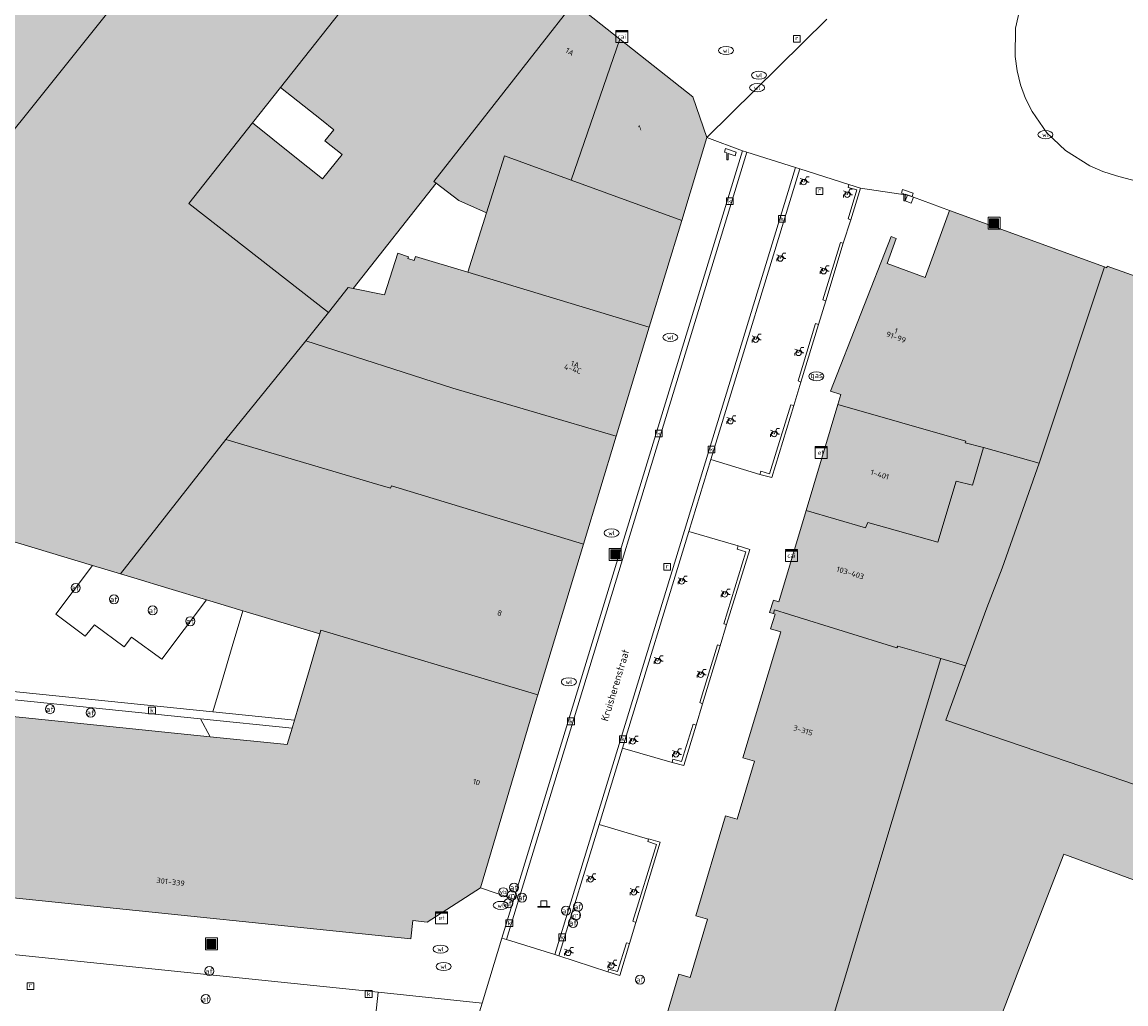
# Model space of a CAD drawing. Header units: metres. Extents: x 196496 to 197479, y 355250 to 356324.
# Tile 108 of 119: x 197202 to 197276, y 356008 to 356073. Entities that reach past the tile are written whole.
import ezdxf
from ezdxf.enums import TextEntityAlignment as Align

# ---------------------------------------------------------------- set-up
doc = ezdxf.new("R2010")
doc.units = ezdxf.units.M
doc.layers.get('0').update_dxf_attribs({"lineweight": 9})
for name, color, linetype, lineweight in [('B-WE-IE-MEUBILAIR_WEGMEUBILAIR-S', 251, 'Continuous', 9), ('B-WE-IE-TERREINAFSCHEIDING_KUNSTMATIG_MUUR-GV', 251, 'Continuous', 9), ('B-WE-KL-DATA-S', 251, 'Continuous', 9), ('B-WE-KL-ET_KAST-S', 251, 'Continuous', 9), ('B-WE-KL-GAS_PUT-S', 251, 'Continuous', 9), ('B-WE-KL-WATER-S', 251, 'Continuous', 9), ('B-WE-OG-BEBOUWING-GV', 251, 'Continuous', 9), ('B-WE-OG-BEBOUWING_HUISNUMMER-T35', 90, 'Continuous', 9), ('B-WE-OG-BEBOUWING_STRAATNAAM-T35', 130, 'Continuous', 9), ('B-WE-OG-TERREIN_ERF-GV', 251, 'Continuous', 9), ('B-WE-RI-GWA_KOLK-S', 251, 'Continuous', 9), ('B-WE-RI-GWA_RIOOLPUT-S', 251, 'Continuous', 9), ('B-WE-VH-GOOT-G', 251, 'Continuous', 9), ('B-WE-VH-VERHARDING_BETONSTRAATSTEEN-GV', 251, 'Continuous', 9), ('B-WE-VH-VERHARDING_OPEN-GV', 251, 'Continuous', 9), ('B-WE-VH-VERHARDING_STRAATBAKSTEEN-GV', 251, 'Continuous', 9), ('B-WE-VW-AFSLUITPAAL-S', 251, 'Continuous', 9), ('B-WE-VW-VRI-S', 251, 'Continuous', 9), ('B-WE-VW-VRI_POLLER-S', 251, 'Continuous', 9)]:
    doc.layers.add(name, color=color, linetype=linetype, lineweight=lineweight)
doc.layers.add('X-XX-AL-PRESENTATIE_GEBOUW3-V', color=7, linetype='Continuous', lineweight=9, true_color=0xebe1d6)
doc.styles.add('NLCS-ISO', font='NLCS-ISO.ttf')
doc.styles.add('NLCS-ISO-ANNOTATIEF-T35', font='NLCS-ISO.ttf', dxfattribs={"height": 3.5})

# ---------------------------------------------------------------- blocks, each defined once
blk = doc.blocks.new('SIE-WEG_AFVALBAK-SO')
at = {"linetype": 'ByBlock', "lineweight": 18}
h = blk.add_hatch(color=0, dxfattribs=at)
h.dxf.hatch_style = 1
h.paths.add_polyline_path([(-1.5, -1.5), (1.5, -1.5), (1.5, 1.5), (-1.5, 1.5)])
at = {"color": 0, "linetype": 'ByBlock', "lineweight": 18}
for points in [[(-2, -2), (2, -2), (2, 2), (-2, 2)], [(-1.5, -1.5), (1.5, -1.5), (1.5, 1.5), (-1.5, 1.5)]]:
    blk.add_lwpolyline(points, close=True, dxfattribs=at)
blk = doc.blocks.new('SKL-ET_KAST_ELEKTRA-SO')
at = {"color": 0, "linetype": 'ByBlock', "lineweight": 18}
for points in [[(-2, 2), (2, 2), (2, 1.68), (-2, 1.68)], [(-2, 1.52), (2, 1.52), (2, -2), (-2, -2)]]:
    blk.add_lwpolyline(points, close=True, dxfattribs=at)
at = {"color": 0, "linetype": 'ByBlock', "lineweight": 18, "style": 'NLCS-ISO'}
blk.add_text('et', height=1.5, dxfattribs=at).set_placement((0, 0), align=Align.MIDDLE_CENTER)
blk = doc.blocks.new('SKL-DATA_SIGNAAL_CAIKAST-SO')
at = {"color": 0, "linetype": 'ByBlock', "lineweight": 18}
for points in [[(-2, 2), (2, 2), (2, 1.68), (-2, 1.68)], [(-2, 1.52), (2, 1.52), (2, -2), (-2, -2)]]:
    blk.add_lwpolyline(points, close=True, dxfattribs=at)
at = {"color": 0, "linetype": 'ByBlock', "lineweight": 18, "style": 'NLCS-ISO'}
blk.add_text('cai', height=1.5, dxfattribs=at).set_placement((0, 0), align=Align.MIDDLE_CENTER)
blk = doc.blocks.new('SKL-VRI_PAAL-SO')
at = {"lineweight": 18}
blk.add_circle((0, 0), 1.59, dxfattribs=at)
at = {"lineweight": 18, "style": 'NLCS-ISO'}
blk.add_text('vri', height=1.8, dxfattribs=at).set_placement((-0.06, 0.08), align=Align.MIDDLE_CENTER)
blk = doc.blocks.new('SIE-WEG_PAAL_VERKEERSBORD-SO')
at = {"color": 0, "linetype": 'ByBlock', "lineweight": 18}
blk.add_circle((0, 0), 1.5, dxfattribs=at)
at = {"color": 0, "linetype": 'ByBlock', "lineweight": 18, "style": 'NLCS-ISO'}
blk.add_text('vb', height=1.5, dxfattribs=at).set_placement((0, 0.13), align=Align.MIDDLE_CENTER)
blk = doc.blocks.new('SVW-POLLER-SO')
at = {"lineweight": 18}
blk.add_lwpolyline([(2, -1), (2, -0.8), (1, -0.8), (1, 1), (-1, 1), (-1, -0.8), (-2, -0.8), (-2, -1)], close=True, dxfattribs=at)
blk.add_lwpolyline([(-1, -0.8), (1, -0.8)], dxfattribs=at)
blk = doc.blocks.new('SVW-AFSLUITPAAL-SO')
at = {"lineweight": 18}
blk.add_circle((0, 0), 1.5, dxfattribs=at)
at = {"lineweight": 18, "style": 'NLCS-ISO'}
blk.add_text('af', height=1.8, dxfattribs=at).set_placement((0, 0), align=Align.MIDDLE_CENTER)
blk = doc.blocks.new('SKL-WATER_WATERLEIDINGPUT-SO')
at = {"color": 0, "linetype": 'ByBlock', "lineweight": 18}
blk.add_ellipse((0, 0), major_axis=(2.5, 0), ratio=0.54, dxfattribs=at)
at = {"color": 0, "linetype": 'ByBlock', "lineweight": 18, "style": 'NLCS-ISO'}
blk.add_text('wl', height=1.5, dxfattribs=at).set_placement((0, 0), align=Align.MIDDLE_CENTER)
blk = doc.blocks.new('SRI-KOLK-SO')
at = {"color": 0, "linetype": 'ByBlock', "lineweight": 18}
blk.add_lwpolyline([(-1.125, -1.125), (1.125, -1.125), (1.125, 1.125), (-1.125, 1.125)], close=True, dxfattribs=at)
at = {"color": 0, "linetype": 'ByBlock', "lineweight": 18, "style": 'NLCS-ISO'}
blk.add_text('k', height=1.5, dxfattribs=at).set_placement((0, 0), align=Align.MIDDLE_CENTER)
blk = doc.blocks.new('SRI-PUT_INSPECTIEPUT_RIOOLPUT-SO')
at = {"color": 0, "linetype": 'ByBlock', "lineweight": 18}
blk.add_lwpolyline([(-1.12, -1.12), (1.12, -1.12), (1.12, 1.12), (-1.12, 1.12)], close=True, dxfattribs=at)
at = {"color": 0, "linetype": 'ByBlock', "lineweight": 18, "style": 'NLCS-ISO'}
blk.add_text('r', height=1.5, dxfattribs=at).set_placement((0, 0.28), align=Align.MIDDLE_CENTER)
blk = doc.blocks.new('SKL-GAS_PUT-SO')
at = {"color": 0, "linetype": 'ByBlock', "lineweight": 18}
blk.add_ellipse((0, 0), major_axis=(2.5, 0), ratio=0.601255, dxfattribs=at)
at = {"color": 0, "linetype": 'ByBlock', "lineweight": 18, "style": 'NLCS-ISO'}
blk.add_text('gas', height=1.8, dxfattribs=at).set_placement((0.12, 0.3), align=Align.MIDDLE_CENTER)
blk = doc.blocks.new('SIE-WEG_CAMERA-SO')
at = {"color": 0, "linetype": 'ByBlock', "lineweight": 18}
blk.add_lwpolyline([(-1.22, 0.41), (-1.22, -1.92), (-0.72, -1.92), (-0.72, 0.25), (1.55, -0.53), (1.95, 0.66), (-1.6, 1.86), (-2, 0.68)], close=True, dxfattribs=at)
blk = doc.blocks.new('SIE-WEG_FIETSENREK-SO')
at = {"color": 0, "linetype": 'ByBlock', "lineweight": 18}
for points in [[(-1.5, -1.35), (-1.5, -0.54), (-0.73, -0.28), (-0.73, 0.53), (-1.5, 0.79)], [(-0.3, -0.45), (0.6, 1.35), (1.5, 1.35)], [(1.05, -0.45), (0.21, 0.58)], [(1.05, -0.45), (1.5, -0.45)]]:
    blk.add_lwpolyline(points, dxfattribs=at)
blk.add_circle((-0.3, -0.45), 0.9, dxfattribs=at)

msp = doc.modelspace()

# ---------------------------------------------------------------- hatches: boundary and pattern name
at = {"layer": 'X-XX-AL-PRESENTATIE_GEBOUW3-V'}
for points in [[(197208.956, 356036.707), (197215.953, 356045.647), (197221.256, 356052.18), (197222.757, 356054.076), (197213.494, 356061.312), (197217.715, 356066.662), (197219.579, 356069.021), (197229.803, 356081.968), (197220.611, 356089.241), (197212.603, 356079.186), (197208.372, 356073.921), (197208.191, 356074.107), (197184.317, 356044.291), (197197.014, 356040.361), (197197.053, 356040.489), (197197.553, 356040.343), (197197.541, 356040.147), (197207.083, 356037.271)], [(197178.194, 356055.205), (197179.259, 356053.786), (197176.481, 356046.377), (197175.658, 356043.534), (197175.776, 356043.377), (197175.455, 356042.101), (197179.198, 356038.517), (197180.253, 356037.507), (197184.841, 356037.036), (197190.523, 356036.454), (197196.302, 356035.861), (197197.541, 356040.147), (197197.553, 356040.343), (197197.053, 356040.489), (197197.014, 356040.361), (197184.317, 356044.291), (197208.191, 356074.107), (197205.445, 356076.923), (197205.335, 356077.036), (197203.37, 356078.96), (197203.523, 356082.086), (197205.938, 356085.184), (197201.786, 356088.395), (197196.093, 356083.698), (197194.711, 356082.605), (197185.917, 356075.649), (197186.106, 356075.385), (197183.757, 356073.396), (197179.91, 356070.137), (197180.762, 356069.006), (197178.526, 356066.88), (197177.542, 356065.944), (197177.369, 356066.125), (197172.453, 356061.973)], [(197217.715, 356066.662), (197213.494, 356061.312), (197222.757, 356054.076), (197224.065, 356055.728), (197224.408, 356055.659), (197229.924, 356062.656), (197229.766, 356062.778), (197239.067, 356074.637), (197229.803, 356081.968), (197219.579, 356069.021), (197222.295, 356066.862), (197223.117, 356066.209), (197222.532, 356065.469), (197223.68, 356064.556), (197222.376, 356062.953), (197220.425, 356064.506)], [(197239.067, 356074.637), (197229.766, 356062.778), (197229.924, 356062.656), (197231.418, 356061.501), (197233.257, 356060.688), (197234.453, 356064.488), (197238.89, 356062.865), (197242.113, 356072.227)], [(197246.225, 356060.182), (197247.904, 356065.706), (197246.955, 356068.396), (197242.113, 356072.227), (197238.89, 356062.865)], [(197244.073, 356053.108), (197246.225, 356060.182), (197238.89, 356062.865), (197234.453, 356064.488), (197233.257, 356060.688), (197232.02, 356056.747)], [(197269.975, 356044.061), (197274.301, 356057.103), (197264.008, 356060.85), (197262.402, 356056.406), (197259.863, 356057.324), (197260.463, 356058.983), (197260.134, 356059.112), (197256.104, 356048.845), (197256.801, 356048.633), (197256.6, 356047.964), (197265.089, 356045.531), (197265.05, 356045.418), (197266.269, 356045.101)], [(197244.073, 356053.108), (197232.02, 356056.747), (197228.551, 356057.795), (197228.463, 356057.527), (197228.034, 356057.669), (197228.07, 356057.774), (197227.369, 356058.01), (197226.484, 356055.235), (197224.408, 356055.659), (197224.065, 356055.728), (197222.757, 356054.076), (197221.256, 356052.18), (197231.032, 356049.036), (197241.87, 356045.865)], [(197282.352, 356020.731), (197282.765, 356021.751), (197282.8, 356021.805), (197282.891, 356021.946), (197287.343, 356033.849), (197288.976, 356038.24), (197290.113, 356041.293), (197289.819, 356041.381), (197293.187, 356050.527), (197287.644, 356052.487), (197284.779, 356053.501), (197281.034, 356054.825), (197278.089, 356055.867), (197274.478, 356057.144), (197274.467, 356057.043), (197274.301, 356057.103), (197269.975, 356044.061), (197267.507, 356037.096), (197266.493, 356034.454), (197265.08, 356030.614), (197263.77, 356027.004), (197273.842, 356023.556), (197282.324, 356020.662)], [(197239.702, 356038.695), (197241.87, 356045.865), (197231.032, 356049.036), (197221.256, 356052.18), (197215.953, 356045.647), (197226.053, 356042.637), (197226.878, 356042.399), (197226.942, 356042.551)], [(197256.6, 356047.964), (197254.489, 356040.921), (197258.443, 356039.768), (197258.598, 356040.115), (197263.226, 356038.811), (197264.444, 356042.872), (197265.535, 356042.601), (197266.269, 356045.101), (197265.05, 356045.418), (197265.089, 356045.531)], [(197208.956, 356036.707), (197209.844, 356036.439), (197212.162, 356035.74), (197214.659, 356034.987), (197217.084, 356034.256), (197222.188, 356032.718), (197222.266, 356032.983), (197236.67, 356028.673), (197239.702, 356038.695), (197226.942, 356042.551), (197226.878, 356042.399), (197226.053, 356042.637), (197215.953, 356045.647)], [(197263.067, 356031.195), (197263.446, 356031.086), (197265.08, 356030.614), (197266.493, 356034.454), (197267.507, 356037.096), (197269.975, 356044.061), (197266.269, 356045.101), (197265.535, 356042.601), (197264.444, 356042.872), (197263.226, 356038.811), (197258.598, 356040.115), (197258.443, 356039.768), (197254.489, 356040.921), (197252.67, 356034.855), (197252.312, 356034.964), (197252.066, 356034.156), (197252.318, 356034.079), (197252.39, 356034.321), (197253.377, 356034.006), (197260.515, 356031.792), (197260.579, 356031.91)], [(197263.446, 356031.086), (197263.067, 356031.195), (197260.579, 356031.91), (197260.515, 356031.792), (197253.377, 356034.006), (197252.39, 356034.321), (197252.318, 356034.079), (197252.427, 356034.046), (197252.131, 356033.059), (197252.802, 356032.858), (197250.294, 356024.496), (197251.061, 356024.266), (197249.901, 356020.417), (197249.134, 356020.645), (197247.158, 356014.002), (197247.934, 356013.771), (197246.791, 356009.896), (197246.024, 356010.123), (197244.063, 356003.476), (197244.831, 356003.25), (197244.299, 356001.448), (197253.667, 355998.587)], [(197223.287, 356012.985), (197228.234, 356012.476), (197228.361, 356013.686), (197229.327, 356013.575), (197232.858, 356015.868), (197236.522, 356028.182), (197236.67, 356028.673), (197222.266, 356032.983), (197222.188, 356032.718), (197221.497, 356030.369), (197220.794, 356027.979), (197220.503, 356026.989), (197220.35, 356026.471), (197220.026, 356025.369), (197214.898, 356025.897), (197175.774, 356029.927), (197175.758, 356029.929), (197175.518, 356027.628), (197175.407, 356027.636), (197175.274, 356026.296), (197175.379, 356026.268), (197174.526, 356018.007), (197179.487, 356017.496)], [(197279.591, 356015.147), (197287.478, 356012.229), (197289.628, 356018.039), (197282.352, 356020.731), (197282.324, 356020.662), (197273.842, 356023.556), (197263.77, 356027.004), (197265.08, 356030.614), (197263.446, 356031.086), (197253.667, 355998.587), (197262.974, 355995.736), (197265.397, 356002.024), (197268.626, 356010.402), (197271.595, 356018.105)]]:
    msp.add_hatch(color=256, dxfattribs=at).paths.add_polyline_path(points)

# ---------------------------------------------------------------- linework, layer by layer
at = {"layer": 'B-WE-IE-TERREINAFSCHEIDING_KUNSTMATIG_MUUR-GV', "flags": 128}
for points in [[(197257.335, 356062.582), (197257.271, 356062.381), (197257.847, 356062.219), (197257.27, 356060.296), (197257.459, 356060.237), (197258.103, 356062.339)], [(197261.218, 356061.872), (197261.064, 356061.481), (197261.459, 356061.336), (197261.612, 356061.728)], [(197256.958, 356058.667), (197256.776, 356058.727), (197255.601, 356054.918), (197255.807, 356054.852)], [(197255.317, 356053.276), (197255.107, 356053.335), (197253.955, 356049.523), (197254.148, 356049.454)], [(197253.668, 356047.884), (197253.465, 356047.939), (197252.063, 356043.355), (197251.484, 356043.534), (197251.422, 356043.315), (197252.21, 356043.103)], [(197249.973, 356038.568), (197249.907, 356038.354), (197250.484, 356038.17), (197249.019, 356033.387), (197249.21, 356033.341), (197250.752, 356038.321)], [(197247.611, 356028.074), (197248.789, 356031.928), (197248.593, 356031.989), (197247.419, 356028.16)], [(197247.19, 356026.657), (197246.987, 356026.733), (197246.204, 356024.248), (197245.637, 356024.398), (197245.591, 356024.183), (197246.377, 356023.973)], [(197244.018, 356019.088), (197243.976, 356018.935), (197244.552, 356018.733), (197242.985, 356013.634), (197243.185, 356013.56), (197244.805, 356018.883), (197244.027, 356019.122)], [(197241.328, 356010.272), (197242.113, 356010.043), (197242.753, 356012.155), (197242.553, 356012.211), (197241.961, 356010.298), (197241.39, 356010.467)]]:
    msp.add_lwpolyline(points, close=True, dxfattribs=at)
at = {"layer": 'B-WE-OG-BEBOUWING-GV', "flags": 128}
for points in [[(197208.956, 356036.707), (197215.953, 356045.647), (197221.256, 356052.18), (197222.757, 356054.076), (197213.494, 356061.312), (197217.715, 356066.662), (197219.579, 356069.021), (197229.803, 356081.968), (197220.611, 356089.241), (197212.603, 356079.186), (197208.372, 356073.921), (197208.191, 356074.107), (197184.317, 356044.291), (197197.014, 356040.361), (197197.053, 356040.489), (197197.553, 356040.343), (197197.541, 356040.147), (197207.083, 356037.271)], [(197217.715, 356066.662), (197213.494, 356061.312), (197222.757, 356054.076), (197224.065, 356055.728), (197224.408, 356055.659), (197229.924, 356062.656), (197229.766, 356062.778), (197239.067, 356074.637), (197229.803, 356081.968), (197219.579, 356069.021), (197222.295, 356066.862), (197223.117, 356066.209), (197222.532, 356065.469), (197223.68, 356064.556), (197222.376, 356062.953), (197220.425, 356064.506)], [(197239.067, 356074.637), (197229.766, 356062.778), (197229.924, 356062.656), (197231.418, 356061.501), (197233.257, 356060.688), (197234.453, 356064.488), (197238.89, 356062.865), (197242.113, 356072.227)], [(197246.225, 356060.182), (197247.904, 356065.706), (197246.955, 356068.396), (197242.113, 356072.227), (197238.89, 356062.865)], [(197244.073, 356053.108), (197246.225, 356060.182), (197238.89, 356062.865), (197234.453, 356064.488), (197233.257, 356060.688), (197232.02, 356056.747)], [(197269.975, 356044.061), (197274.301, 356057.103), (197264.008, 356060.85), (197262.402, 356056.406), (197259.863, 356057.324), (197260.463, 356058.983), (197260.134, 356059.112), (197256.104, 356048.845), (197256.801, 356048.633), (197256.6, 356047.964), (197265.089, 356045.531), (197265.05, 356045.418), (197266.269, 356045.101)], [(197244.073, 356053.108), (197232.02, 356056.747), (197228.551, 356057.795), (197228.463, 356057.527), (197228.034, 356057.669), (197228.07, 356057.774), (197227.369, 356058.01), (197226.484, 356055.235), (197224.408, 356055.659), (197224.065, 356055.728), (197222.757, 356054.076), (197221.256, 356052.18), (197231.032, 356049.036), (197241.87, 356045.865)], [(197282.352, 356020.731), (197282.765, 356021.751), (197282.8, 356021.805), (197282.891, 356021.946), (197287.343, 356033.849), (197288.976, 356038.24), (197290.113, 356041.293), (197289.819, 356041.381), (197293.187, 356050.527), (197287.644, 356052.487), (197284.779, 356053.501), (197281.034, 356054.825), (197278.089, 356055.867), (197274.478, 356057.144), (197274.467, 356057.043), (197274.301, 356057.103), (197269.975, 356044.061), (197267.507, 356037.096), (197266.493, 356034.454), (197265.08, 356030.614), (197263.77, 356027.004), (197273.842, 356023.556), (197282.324, 356020.662)], [(197239.702, 356038.695), (197241.87, 356045.865), (197231.032, 356049.036), (197221.256, 356052.18), (197215.953, 356045.647), (197226.053, 356042.637), (197226.878, 356042.399), (197226.942, 356042.551)], [(197256.6, 356047.964), (197254.489, 356040.921), (197258.443, 356039.768), (197258.598, 356040.115), (197263.226, 356038.811), (197264.444, 356042.872), (197265.535, 356042.601), (197266.269, 356045.101), (197265.05, 356045.418), (197265.089, 356045.531)], [(197208.956, 356036.707), (197209.844, 356036.439), (197212.162, 356035.74), (197214.659, 356034.987), (197217.084, 356034.256), (197222.188, 356032.718), (197222.266, 356032.983), (197236.67, 356028.673), (197239.702, 356038.695), (197226.942, 356042.551), (197226.878, 356042.399), (197226.053, 356042.637), (197215.953, 356045.647)], [(197263.067, 356031.195), (197263.446, 356031.086), (197265.08, 356030.614), (197266.493, 356034.454), (197267.507, 356037.096), (197269.975, 356044.061), (197266.269, 356045.101), (197265.535, 356042.601), (197264.444, 356042.872), (197263.226, 356038.811), (197258.598, 356040.115), (197258.443, 356039.768), (197254.489, 356040.921), (197252.67, 356034.855), (197252.312, 356034.964), (197252.066, 356034.156), (197252.318, 356034.079), (197252.39, 356034.321), (197253.377, 356034.006), (197260.515, 356031.792), (197260.579, 356031.91)], [(197263.446, 356031.086), (197263.067, 356031.195), (197260.579, 356031.91), (197260.515, 356031.792), (197253.377, 356034.006), (197252.39, 356034.321), (197252.318, 356034.079), (197252.427, 356034.046), (197252.131, 356033.059), (197252.802, 356032.858), (197250.294, 356024.496), (197251.061, 356024.266), (197249.901, 356020.417), (197249.134, 356020.645), (197247.158, 356014.002), (197247.934, 356013.771), (197246.791, 356009.896), (197246.024, 356010.123), (197244.063, 356003.476), (197244.831, 356003.25), (197244.299, 356001.448), (197253.667, 355998.587)], [(197223.287, 356012.985), (197228.234, 356012.476), (197228.361, 356013.686), (197229.327, 356013.575), (197232.858, 356015.868), (197236.522, 356028.182), (197236.67, 356028.673), (197222.266, 356032.983), (197222.188, 356032.718), (197221.497, 356030.369), (197220.794, 356027.979), (197220.503, 356026.989), (197220.35, 356026.471), (197220.026, 356025.369), (197214.898, 356025.897), (197175.774, 356029.927), (197175.758, 356029.929), (197175.518, 356027.628), (197175.407, 356027.636), (197175.274, 356026.296), (197175.379, 356026.268), (197174.526, 356018.007), (197179.487, 356017.496)], [(197279.591, 356015.147), (197287.478, 356012.229), (197289.628, 356018.039), (197282.352, 356020.731), (197282.324, 356020.662), (197273.842, 356023.556), (197263.77, 356027.004), (197265.08, 356030.614), (197263.446, 356031.086), (197253.667, 355998.587), (197262.974, 355995.736), (197265.397, 356002.024), (197268.626, 356010.402), (197271.595, 356018.105)]]:
    msp.add_lwpolyline(points, close=True, dxfattribs=at)
msp.add_lwpolyline([(197183.757, 356073.396), (197179.91, 356070.137), (197180.762, 356069.006), (197178.526, 356066.88), (197177.542, 356065.944), (197177.369, 356066.125), (197172.453, 356061.973), (197178.194, 356055.205), (197179.259, 356053.786), (197176.481, 356046.377), (197175.658, 356043.534), (197175.776, 356043.377), (197175.455, 356042.101), (197179.198, 356038.517), (197180.253, 356037.507), (197184.841, 356037.036), (197190.523, 356036.454), (197196.302, 356035.861), (197197.541, 356040.147), (197197.553, 356040.343), (197197.053, 356040.489), (197197.014, 356040.361), (197184.317, 356044.291), (197208.191, 356074.107)], dxfattribs=at)
at = {"layer": 'B-WE-OG-TERREIN_ERF-GV', "flags": 128}
for points in [[(197219.579, 356069.021), (197217.715, 356066.662), (197220.425, 356064.506), (197222.376, 356062.953), (197223.68, 356064.556), (197222.532, 356065.469), (197223.117, 356066.209), (197222.295, 356066.862)], [(197233.257, 356060.688), (197231.418, 356061.501), (197229.924, 356062.656), (197224.408, 356055.659), (197226.484, 356055.235), (197227.369, 356058.01), (197228.07, 356057.774), (197228.034, 356057.669), (197228.463, 356057.527), (197228.551, 356057.795), (197232.02, 356056.747)]]:
    msp.add_lwpolyline(points, close=True, dxfattribs=at)
msp.add_lwpolyline([(197279.591, 356015.147), (197271.595, 356018.105), (197268.626, 356010.402), (197265.397, 356002.024), (197262.974, 355995.736), (197258.68, 355984.59), (197258.149, 355983.199), (197258.036, 355983.011), (197257.421, 355981.298), (197259.632, 355980.463), (197260.045, 355980.307), (197258.576, 355976.244), (197258.878, 355976.125), (197260.038, 355975.666), (197262.769, 355983.246), (197268.76, 355999.874), (197268.648, 355999.933), (197268.886, 356000.545), (197269.431, 356000.327), (197269.364, 356000.16), (197273.402, 355998.62), (197276.822, 355997.315)], dxfattribs=at)
at = {"layer": 'B-WE-VH-GOOT-G', "flags": 128}
for points in [[(197250.558, 356064.726), (197234.587, 356012.423)], [(197237.789, 356011.425), (197253.786, 356063.712)], [(197215.096, 356027.54), (197167.274, 356032.421)], [(197220.503, 356026.989), (197215.096, 356027.54)]]:
    msp.add_lwpolyline(points, dxfattribs=at)
at = {"layer": 'B-WE-VH-VERHARDING_BETONSTRAATSTEEN-GV', "flags": 128}
for points in [[(197234.289, 356012.516), (197234.587, 356012.423), (197250.558, 356064.726), (197250.274, 356064.815), (197235.081, 356015.109)], [(197242.287, 356025.14), (197246.691, 356039.518), (197248.156, 356044.299), (197254.075, 356063.621), (197253.786, 356063.712), (197237.789, 356011.425), (197238.06, 356011.341), (197240.734, 356020.07)], [(197254.148, 356049.454), (197253.955, 356049.523), (197255.107, 356053.335), (197255.317, 356053.276), (197255.807, 356054.852), (197255.601, 356054.918), (197256.776, 356058.727), (197256.958, 356058.667), (197257.459, 356060.237), (197257.27, 356060.296), (197257.847, 356062.219), (197257.271, 356062.381), (197257.335, 356062.582), (197254.075, 356063.621), (197248.156, 356044.299), (197251.422, 356043.315), (197251.484, 356043.534), (197252.063, 356043.355), (197253.465, 356047.939), (197253.668, 356047.884)], [(197247.611, 356028.074), (197247.419, 356028.16), (197248.593, 356031.989), (197248.789, 356031.928), (197249.21, 356033.341), (197249.019, 356033.387), (197250.484, 356038.17), (197249.907, 356038.354), (197249.973, 356038.568), (197246.691, 356039.518), (197242.287, 356025.14), (197245.591, 356024.183), (197245.637, 356024.398), (197246.204, 356024.248), (197246.987, 356026.733), (197247.19, 356026.657)], [(197167.222, 356031.884), (197176.317, 356030.951), (197214.257, 356027.091), (197220.35, 356026.471), (197220.503, 356026.989), (197215.096, 356027.54), (197167.274, 356032.421)], [(197243.185, 356013.56), (197242.985, 356013.634), (197244.552, 356018.733), (197243.976, 356018.935), (197244.018, 356019.088), (197240.734, 356020.07), (197238.06, 356011.341), (197241.328, 356010.272), (197241.39, 356010.467), (197241.961, 356010.298), (197242.553, 356012.211), (197242.753, 356012.155)]]:
    msp.add_lwpolyline(points, close=True, dxfattribs=at)
msp.add_lwpolyline([(197167.274, 356032.421), (197215.096, 356027.54), (197215.666, 356029.468), (197216.38, 356031.88), (197217.084, 356034.256), (197214.659, 356034.987), (197211.69, 356031.043), (197209.694, 356032.512), (197209.2, 356031.866), (197207.234, 356033.334), (197206.596, 356032.575), (197204.656, 356034.04), (197207.083, 356037.271), (197197.541, 356040.147)], dxfattribs=at)
at = {"layer": 'B-WE-VH-VERHARDING_OPEN-GV', "flags": 128}
for points in [[(197268.817, 356074.791), (197268.396, 356072.957), (197268.365, 356071.075), (197268.501, 356070.12), (197268.737, 356069.185), (197269.068, 356068.279), (197269.492, 356067.413), (197270.478, 356066.014), (197271.724, 356064.841), (197273.329, 356063.821), (197274.199, 356063.434), (197275.104, 356063.14), (197305.221, 356055.101), (197316.22, 356085.188)], [(197305.221, 356055.101), (197275.104, 356063.14), (197274.199, 356063.434), (197273.329, 356063.821), (197271.724, 356064.841), (197270.478, 356066.014), (197269.492, 356067.413), (197269.068, 356068.279), (197268.737, 356069.185), (197268.501, 356070.12), (197268.365, 356071.075), (197268.396, 356072.957), (197268.817, 356074.791)], [(197255.858, 356073.548), (197247.904, 356065.706), (197250.274, 356064.815), (197250.558, 356064.726), (197253.786, 356063.712), (197254.075, 356063.621), (197257.335, 356062.582), (197258.103, 356062.339), (197261.218, 356061.872), (197261.612, 356061.728), (197264.008, 356060.85), (197274.301, 356057.103), (197274.467, 356057.043), (197274.478, 356057.144), (197278.089, 356055.867)]]:
    msp.add_lwpolyline(points, dxfattribs=at)
for points in [[(197250.558, 356064.726), (197234.587, 356012.423), (197237.789, 356011.425), (197253.786, 356063.712)], [(197209.844, 356036.439), (197208.956, 356036.707), (197207.083, 356037.271), (197204.656, 356034.04), (197206.596, 356032.575), (197207.234, 356033.334), (197209.2, 356031.866), (197209.694, 356032.512), (197211.69, 356031.043), (197214.659, 356034.987), (197212.162, 356035.74)], [(197221.497, 356030.369), (197222.188, 356032.718), (197217.084, 356034.256), (197216.38, 356031.88), (197215.666, 356029.468), (197215.096, 356027.54), (197220.503, 356026.989), (197220.794, 356027.979)], [(197175.774, 356029.927), (197214.898, 356025.897), (197214.257, 356027.091), (197176.317, 356030.951), (197176.009, 356030.858), (197175.838, 356030.585)], [(197214.898, 356025.897), (197220.026, 356025.369), (197220.35, 356026.471), (197214.257, 356027.091)]]:
    msp.add_lwpolyline(points, close=True, dxfattribs=at)
at = {"layer": 'B-WE-VH-VERHARDING_STRAATBAKSTEEN-GV', "flags": 128}
for points in [[(197239.067, 356074.637), (197242.113, 356072.227), (197246.955, 356068.396), (197247.904, 356065.706), (197255.858, 356073.548)], [(197244.063, 356003.476), (197246.024, 356010.123), (197246.791, 356009.896), (197247.934, 356013.771), (197247.158, 356014.002), (197249.134, 356020.645), (197249.901, 356020.417), (197251.061, 356024.266), (197250.294, 356024.496), (197252.802, 356032.858), (197252.131, 356033.059), (197252.427, 356034.046), (197252.318, 356034.079), (197252.066, 356034.156), (197252.312, 356034.964), (197252.67, 356034.855), (197254.489, 356040.921), (197256.6, 356047.964), (197256.801, 356048.633), (197256.104, 356048.845), (197260.134, 356059.112), (197260.463, 356058.983), (197259.863, 356057.324), (197262.402, 356056.406), (197264.008, 356060.85), (197261.612, 356061.728), (197261.459, 356061.336), (197261.064, 356061.481), (197261.218, 356061.872), (197258.103, 356062.339), (197257.459, 356060.237), (197256.958, 356058.667), (197255.807, 356054.852), (197255.317, 356053.276), (197254.148, 356049.454), (197253.668, 356047.884), (197252.21, 356043.103), (197251.422, 356043.315), (197248.156, 356044.299), (197246.691, 356039.518), (197249.973, 356038.568), (197250.752, 356038.321), (197249.21, 356033.341), (197248.789, 356031.928), (197247.611, 356028.074), (197247.19, 356026.657), (197246.377, 356023.973), (197245.591, 356024.183), (197242.287, 356025.14), (197240.734, 356020.07), (197244.018, 356019.088), (197244.027, 356019.122), (197244.805, 356018.883), (197243.185, 356013.56), (197242.753, 356012.155), (197242.113, 356010.043), (197241.328, 356010.272), (197238.06, 356011.341), (197237.789, 356011.425), (197234.587, 356012.423), (197234.289, 356012.516), (197232.973, 356008.207), (197231.489, 356003.35)]]:
    msp.add_lwpolyline(points, dxfattribs=at)
for points in [[(197239.702, 356038.695), (197236.67, 356028.673), (197236.522, 356028.182), (197232.858, 356015.868), (197235.081, 356015.109), (197250.274, 356064.815), (197247.904, 356065.706), (197246.225, 356060.182), (197244.073, 356053.108), (197241.87, 356045.865)], [(197232.858, 356015.868), (197229.327, 356013.575), (197228.361, 356013.686), (197228.234, 356012.476), (197223.287, 356012.985), (197179.487, 356017.496), (197174.526, 356018.007), (197170.662, 356018.404), (197170.209, 356018.451), (197169.819, 356018.491), (197165.887, 356018.895), (197160.933, 356019.405), (197140.785, 356021.481), (197140.69, 356019.097), (197140.682, 356018.885), (197171.08, 356015.71), (197185.692, 356013.089), (197226.057, 356008.921), (197232.973, 356008.207), (197234.289, 356012.516), (197235.081, 356015.109)], [(197185.692, 356013.089), (197185.185, 356008.123), (197191.578, 356007.451), (197196.764, 356006.93), (197197.148, 356006.877), (197202.341, 356006.346), (197202.749, 356006.328), (197207.931, 356005.779), (197208.331, 356005.737), (197213.527, 356005.178), (197225.532, 356003.956), (197226.057, 356008.921)], [(197225.532, 356003.956), (197231.489, 356003.35), (197232.973, 356008.207), (197226.057, 356008.921)]]:
    msp.add_lwpolyline(points, close=True, dxfattribs=at)

# ---------------------------------------------------------------- block references
at = {"layer": 'B-WE-IE-MEUBILAIR_WEGMEUBILAIR-S', "xscale": 0.2, "yscale": 0.2, "zscale": 0.2}
for name, p in [('SIE-WEG_CAMERA-SO', (197249.462, 356064.592)), ('SIE-WEG_CAMERA-SO', (197249.462, 356064.592)), ('SIE-WEG_FIETSENREK-SO', (197254.39, 356062.821)), ('SIE-WEG_FIETSENREK-SO', (197257.275, 356061.985)), ('SIE-WEG_CAMERA-SO', (197261.218, 356061.872)), ('SIE-WEG_CAMERA-SO', (197261.218, 356061.872)), ('SIE-WEG_AFVALBAK-SO', (197266.968, 356060.004)), ('SIE-WEG_FIETSENREK-SO', (197252.833, 356057.743)), ('SIE-WEG_FIETSENREK-SO', (197255.713, 356056.904)), ('SIE-WEG_FIETSENREK-SO', (197251.198, 356052.355)), ('SIE-WEG_FIETSENREK-SO', (197254.047, 356051.477)), ('SIE-WEG_FIETSENREK-SO', (197249.523, 356046.944)), ('SIE-WEG_FIETSENREK-SO', (197252.424, 356046.09)), ('SIE-WEG_AFVALBAK-SO', (197241.815, 356038.003)), ('SIE-WEG_FIETSENREK-SO', (197246.284, 356036.299)), ('SIE-WEG_FIETSENREK-SO', (197249.146, 356035.435)), ('SIE-WEG_FIETSENREK-SO', (197244.686, 356031.005)), ('SIE-WEG_FIETSENREK-SO', (197247.543, 356030.101)), ('SIE-WEG_FIETSENREK-SO', (197243.033, 356025.673)), ('SIE-WEG_FIETSENREK-SO', (197245.906, 356024.815)), ('SIE-WEG_FIETSENREK-SO', (197240.231, 356016.512)), ('SIE-WEG_PAAL_VERKEERSBORD-SO', (197234.371, 356015.569)), ('SIE-WEG_FIETSENREK-SO', (197243.111, 356015.648)), ('SIE-WEG_AFVALBAK-SO', (197214.99, 356012.137)), ('SIE-WEG_FIETSENREK-SO', (197238.741, 356011.625)), ('SIE-WEG_FIETSENREK-SO', (197241.62, 356010.782))]:
    msp.add_blockref(name, p, dxfattribs=at)
at = {"layer": 'B-WE-KL-DATA-S', "xscale": 0.2, "yscale": 0.2, "zscale": 0.2}
for p in [(197242.252, 356072.401), (197253.512, 356037.925)]:
    msp.add_blockref('SKL-DATA_SIGNAAL_CAIKAST-SO', p, dxfattribs=at)
at = {"layer": 'B-WE-KL-ET_KAST-S', "xscale": 0.2, "yscale": 0.2, "zscale": 0.2}
for p in [(197255.479, 356044.769), (197230.278, 356013.87)]:
    msp.add_blockref('SKL-ET_KAST_ELEKTRA-SO', p, dxfattribs=at)
at = {"layer": 'B-WE-KL-GAS_PUT-S', "xscale": 0.2, "yscale": 0.2, "zscale": 0.2}
for p in [(197255.168, 356049.835), (197255.17, 356049.833)]:
    msp.add_blockref('SKL-GAS_PUT-SO', p, dxfattribs=at)
at = {"layer": 'B-WE-KL-WATER-S', "xscale": 0.2, "yscale": 0.2, "zscale": 0.2}
for p in [(197249.17, 356071.474), (197251.357, 356069.831), (197251.233, 356069.002), (197270.38, 356065.886), (197245.47, 356052.423), (197241.565, 356039.43), (197238.733, 356029.543), (197234.207, 356014.691), (197230.212, 356011.789), (197230.412, 356010.635)]:
    msp.add_blockref('SKL-WATER_WATERLEIDINGPUT-SO', p, dxfattribs=at)
at = {"layer": 'B-WE-RI-GWA_KOLK-S', "xscale": 0.2, "yscale": 0.2, "zscale": 0.2}
for p in [(197249.419, 356061.46), (197252.881, 356060.298), (197244.708, 356046.037), (197248.202, 356044.976), (197211.043, 356027.639), (197238.875, 356026.916), (197242.326, 356025.735), (197234.778, 356013.511), (197238.283, 356012.574), (197225.436, 356008.807)]:
    msp.add_blockref('SRI-KOLK-SO', p, dxfattribs=at)
at = {"layer": 'B-WE-RI-GWA_RIOOLPUT-S', "xscale": 0.2, "yscale": 0.2, "zscale": 0.2}
for p in [(197253.873, 356072.256), (197255.385, 356062.132), (197245.252, 356037.173), (197202.969, 356009.334)]:
    msp.add_blockref('SRI-PUT_INSPECTIEPUT_RIOOLPUT-SO', p, dxfattribs=at)
at = {"layer": 'B-WE-VW-AFSLUITPAAL-S', "xscale": 0.2, "yscale": 0.2, "zscale": 0.2}
for p in [(197205.971, 356035.782), (197208.517, 356035.027), (197211.092, 356034.287), (197213.593, 356033.569), (197204.273, 356027.726), (197206.976, 356027.485), (197235.089, 356015.876), (197235.615, 356015.213), (197234.707, 356014.822), (197238.536, 356014.343), (197239.332, 356014.61), (197239.015, 356013.533), (197214.847, 356010.331), (197243.459, 356009.758), (197214.619, 356008.472)]:
    msp.add_blockref('SVW-AFSLUITPAAL-SO', p, dxfattribs=at)
at = {"layer": 'B-WE-VW-VRI-S', "xscale": 0.2, "yscale": 0.2, "zscale": 0.2}
for p in [(197234.936, 356015.352), (197239.195, 356014.038)]:
    msp.add_blockref('SKL-VRI_PAAL-SO', p, dxfattribs=at)
at = {"layer": 'B-WE-VW-VRI_POLLER-S', "xscale": 0.2, "yscale": 0.2, "zscale": 0.2}
msp.add_blockref('SVW-POLLER-SO', (197237.06, 356014.784), dxfattribs=at)

# ---------------------------------------------------------------- texts
at = {"layer": 'B-WE-OG-BEBOUWING_HUISNUMMER-T35', "style": 'NLCS-ISO-ANNOTATIEF-T35'}
for s, rotation, p in [('1A', 328.6, (197238.791, 356071.386)), ('1', 19.4, (197243.442, 356066.33)), ('91-99', 340.1, (197260.463, 356052.433)), ('1', 340.1, (197260.463, 356052.853)), ('4-4C', 343.1, (197238.987, 356050.323)), ('1A', 343.1, (197239.139, 356050.632)), ('1-401', 343.3, (197259.38, 356043.307)), ('103-403', 343.3, (197257.423, 356036.779)), ('8', 343.2, (197234.135, 356034.109)), ('3-315', 343.3, (197254.285, 356026.316)), ('10', 345.7, (197232.595, 356022.88)), ('301-339', 353.1, (197212.284, 356016.256))]:
    msp.add_text(s, height=0.36, rotation=rotation, dxfattribs=at).set_placement(p, align=Align.MIDDLE)
at = {"layer": 'B-WE-OG-BEBOUWING_STRAATNAAM-T35', "style": 'NLCS-ISO-ANNOTATIEF-T35'}
msp.add_text('Kruisherenstraat', height=0.5, rotation=73.1, dxfattribs=at).set_placement((197241.802, 356029.316), align=Align.MIDDLE)

doc.saveas('drawing.dxf')
